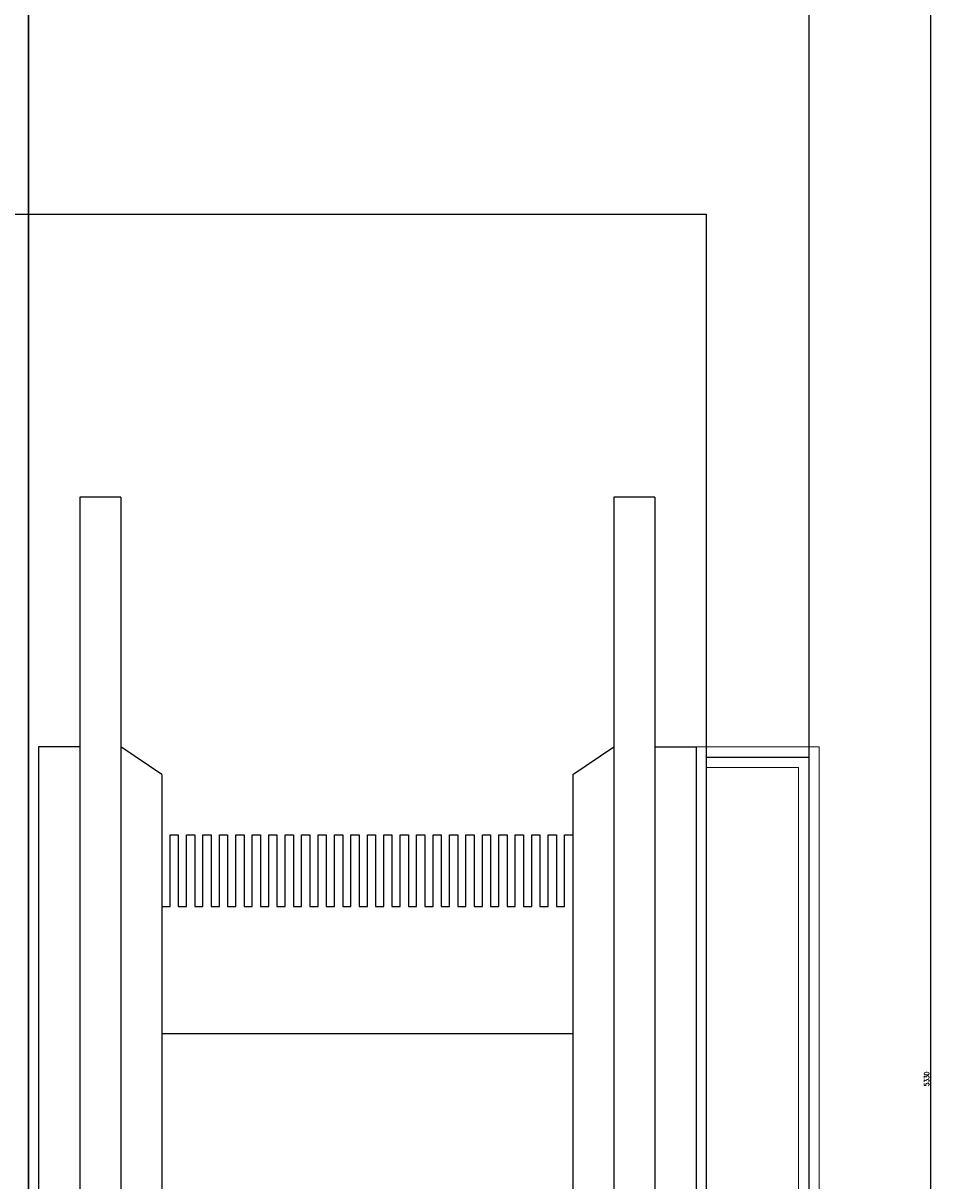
# Model space of a CAD drawing. Header units: centimetres. Extents: x -228435 to 111511, y -89367 to 428125.
# Tile 96 of 219: x -16553 to -14339, y 49667 to 52485. Entities that reach past the tile are written whole.
import ezdxf
from ezdxf.xclip import XClip

# ---------------------------------------------------------------- set-up
doc = ezdxf.new("R2010")
doc.units = ezdxf.units.CM
doc.header["$LTSCALE"] = 50
doc.header["$XCLIPFRAME"] = 0
doc.header["$PDMODE"] = 35
doc.header["$PDSIZE"] = 0.1
doc.linetypes.add('Balustrady$0$DASHED', pattern=[0.75, 0.5, -0.25])
doc.linetypes.add('DASHDOT2', pattern=[12.7, 6.35, -3.175, 0, -3.175])
doc.layers.get('0').update_dxf_attribs({"color": 8})
doc.layers.get('DEFPOINTS').update_dxf_attribs({"color": 8})
for name, color, linetype in [('ARCH_INFO_OSIE_IST', 8, 'DASHDOT2'), ('ARCH_SCHODY_IST', 8, 'Continuous'), ('ARCH_STROP', 8, 'Continuous'), ('ARCH_WIDOK_INNE_IST', 8, 'Continuous'), ('Balustrady$0$ARCH_WITRYNA', 8, 'Continuous'), ('Osie rzutów$0$ARCH_INFO_OSIE_OPISY_IST', 8, 'Continuous'), ('RYSUNKOWE_XREF', 8, 'Continuous')]:
    doc.layers.add(name, color=color, linetype=linetype)
doc.layers.add('Kondygnacja +0$0$ARCH_WIDOK', color=8, linetype='Continuous', lineweight=13)
doc.layers.add('Kondygnacja -1$0$ARCH_INFO_WYMIARY', color=8, linetype='Continuous', lineweight=9)
doc.styles.add('Kondygnacja -1$0$Romans', font='Romans.shx', dxfattribs={"width": 0.7})
doc.dimstyles.new('Kondygnacja -1$0$Wymiary 1-100', dxfattribs={"dimtxt": 12, "dimasz": 10, "dimexe": 5, "dimexo": 0, "dimgap": 4, "dimtad": 1, "dimrnd": 0.5, "dimzin": 12, "dimdsep": 46, "dimtxsty": 'Kondygnacja -1$0$Romans', "dimblk": 'Kondygnacja -1$0$_Oblique', "dimcen": 10, "dimdle": 10, "dimclrt": 55, "dimazin": 0, "dimtfac": 1, "dimtmove": 1, "dimatfit": 3, "dimfxl": 0, "dimtolj": 1, "dimtzin": 0, "dimarcsym": 0})

# ---------------------------------------------------------------- blocks, each defined once
blk = doc.blocks.new('Osie rzutów')
at = {"layer": 'ARCH_INFO_OSIE_IST', "ltscale": 10}
blk.add_line((10460, 12510), (10460, 4623.26), dxfattribs=at)
blk = doc.blocks.new('A$C6FDA0163')
at = {"layer": 'ARCH_INFO_OSIE_IST', "ltscale": 2}
blk.add_line((189.97, 96.08), (189.97, -1924.11), dxfattribs=at)
at = {"layer": 'ARCH_SCHODY_IST'}
for p, q in [((22.5, -185.96), (12.5, -185.96)), ((12.5, -185.96), (12.5, -1138.51)), ((22.5, -185.96), (12.5, -185.96)), ((22.5, -185.96), (22.5, -1140.9)), ((152.5, -185.96), (142.5, -185.96)), ((142.5, -185.96), (142.5, -1169.65)), ((152.5, -185.96), (142.5, -185.96)), ((152.5, -185.96), (152.5, -1172.05)), ((2.5, -246.72), (2.5, -1136.11)), ((12.5, -246.72), (2.5, -246.72)), ((32.5, -253.47), (22.5, -246.72)), ((132.5, -253.47), (142.5, -246.72)), ((152.5, -246.72), (162.5, -246.72)), ((162.5, -246.72), (162.5, -1174.45)), ((32.5, -253.47), (32.5, -1143.3)), ((132.5, -253.47), (132.5, -1167.26))]:
    blk.add_line(p, q, dxfattribs=at)
at = {"layer": 'ARCH_STROP'}
blk.add_lwpolyline([(-165, -117.05), (165, -117.05), (165, -1799.05), (-165, -1799.05)], close=True, dxfattribs=at)
at = {"layer": 'ARCH_WIDOK_INNE_IST'}
blk.add_line((32.5, -316.44), (132.5, -316.44), dxfattribs=at)
at = {"layer": 'ARCH_WIDOK_INNE_IST', "elevation": 0}
blk.add_lwpolyline([(32.5, -285.52), (34.5, -285.52), (34.5, -268.14), (36.5, -268.14), (36.5, -285.52), (38.5, -285.52), (38.5, -268.14), (40.5, -268.14), (40.5, -285.52), (42.5, -285.52), (42.5, -268.14), (44.5, -268.14), (44.5, -285.52), (46.5, -285.52), (46.5, -268.14), (48.5, -268.14), (48.5, -285.52), (50.5, -285.52), (50.5, -268.14), (52.5, -268.14), (52.5, -285.52), (54.5, -285.52), (54.5, -268.14), (56.5, -268.14), (56.5, -285.52), (58.5, -285.52), (58.5, -268.14), (60.5, -268.14), (60.5, -285.52), (62.5, -285.52), (62.5, -268.14), (64.5, -268.14), (64.5, -285.52), (66.5, -285.52), (66.5, -268.14), (68.5, -268.14), (68.5, -285.52), (70.5, -285.52), (70.5, -268.14), (72.5, -268.14), (72.5, -285.52), (74.5, -285.52), (74.5, -268.14), (76.5, -268.14), (76.5, -285.52), (78.5, -285.52), (78.5, -268.14), (80.5, -268.14), (80.5, -285.52), (82.5, -285.52), (82.5, -268.14), (84.5, -268.14), (84.5, -285.52), (86.5, -285.52), (86.5, -268.14), (88.5, -268.14), (88.5, -285.52), (90.5, -285.52), (90.5, -268.14), (92.5, -268.14), (92.5, -285.52), (94.5, -285.52), (94.5, -268.14), (96.5, -268.14), (96.5, -285.52), (98.5, -285.52), (98.5, -268.14), (100.5, -268.14), (100.5, -285.52), (102.5, -285.52), (102.5, -268.14), (104.5, -268.14), (104.5, -285.52), (106.5, -285.52), (106.5, -268.14), (108.5, -268.14), (108.5, -285.52), (110.5, -285.52), (110.5, -268.14), (112.5, -268.14), (112.5, -285.52), (114.5, -285.52), (114.5, -268.14), (116.5, -268.14), (116.5, -285.52), (118.5, -285.52), (118.5, -268.14), (120.5, -268.14), (120.5, -285.52), (122.5, -285.52), (122.5, -268.14), (124.5, -268.14), (124.5, -285.52), (126.5, -285.52), (126.5, -268.14), (128.5, -268.14), (128.5, -285.52), (130.5, -285.52), (130.5, -268.14), (132.5, -268.14)], dxfattribs=at)
at = {"layer": 'Balustrady$0$ARCH_WITRYNA', "linetype": 'Balustrady$0$DASHED', "ltscale": 10, "elevation": 630}
blk.add_lwpolyline([(164.94, -249.22), (189.94, -249.22), (189.94, -592.05)], dxfattribs=at)
at = {"layer": 'Kondygnacja +0$0$ARCH_WIDOK'}
blk.add_lwpolyline([(162.44, -1633.55), (164.97, -1633.55), (164.97, -246.72), (162.44, -246.72)], dxfattribs=at)
at = {"layer": 'Kondygnacja +0$0$ARCH_WIDOK', "elevation": 630}
for points in [[(192.44, -246.72), (164.94, -246.72)], [(192.44, -246.72), (192.44, -592.05)], [(164.94, -251.72), (187.44, -251.72)], [(187.44, -251.72), (187.44, -592.05)]]:
    blk.add_lwpolyline(points, dxfattribs=at)
at = {"layer": 'RYSUNKOWE_XREF'}
blk.add_blockref('Osie rzutów', (-10460.03, -9819.05, -630), dxfattribs=at)
blk = doc.blocks.new('Kondygnacja -1$0$_Oblique')
at = {"color": 0, "linetype": 'ByBlock', "lineweight": -2}
blk.add_line((-0.5, -0.5), (0.5, 0.5), dxfattribs=at)
blk = doc.blocks.new('*D1092')
at = {"layer": 'DEFPOINTS', "color": 0, "lineweight": 40}
for p in [(-14431.5, 52580, 6300), (-14343.7, 52580), (-14456.1, 47250)]:
    blk.add_point(p, dxfattribs=at)
at = {"layer": 'Kondygnacja -1$0$ARCH_INFO_WYMIARY', "color": 0, "lineweight": -2}
for p, q in [((-14343.7, 47240), (-14343.7, 52590)), ((-14338.9, 52580), (-14338.7, 52580)), ((-14351.7, 47250), (-14338.7, 47250))]:
    blk.add_line(p, q, dxfattribs=at)
at = {"layer": 'Kondygnacja -1$0$ARCH_INFO_WYMIARY', "color": 0, "lineweight": -2, "xscale": 10, "yscale": 10, "zscale": 10}
for p, rotation in [((-14343.7, 52580), 90), ((-14343.7, 47250), 270)]:
    blk.add_blockref('Kondygnacja -1$0$_Oblique', p, dxfattribs=dict(at, rotation=rotation))
at = {"layer": 'Kondygnacja -1$0$ARCH_INFO_WYMIARY', "color": 55, "insert": (-14353.7, 49915), "char_height": 12, "attachment_point": 5, "rotation": 90, "style": 'Kondygnacja -1$0$Romans'}
blk.add_mtext('\\A1;5330', dxfattribs=at)

msp = doc.modelspace()

# ---------------------------------------------------------------- block references
ref = msp.add_blockref('A$C6FDA0163', (-16540, 53190.5, 630), dxfattribs=dict(xscale=10, yscale=10, zscale=10))
XClip(ref).set_block_clipping_path([(-400.031931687, -2219.05), (399.968068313, 380.95)])
at = {"layer": 'Osie rzutów$0$ARCH_INFO_OSIE_OPISY_IST', "xscale": 10, "yscale": 10, "zscale": 10}
msp.add_blockref('Osie rzutów', (-121140, -45000, 630), dxfattribs=at)

# ---------------------------------------------------------------- dimensions: what is measured, and where the dimension line sits
at = {"layer": 'Kondygnacja -1$0$ARCH_INFO_WYMIARY'}
dim = msp.add_linear_dim(base=(-14343.69528, 52580, -5670), p1=(-14456.13863, 47250, -5670), p2=(-14431.45821, 52580, 630), angle=90, dimstyle='Kondygnacja -1$0$Wymiary 1-100', dxfattribs=at)
dim.commit()
dim.dimension.update_dxf_attribs({"geometry": '*D1092', "text_midpoint": (-14353.69528, 49915, -5670)})

doc.saveas('drawing.dxf')
